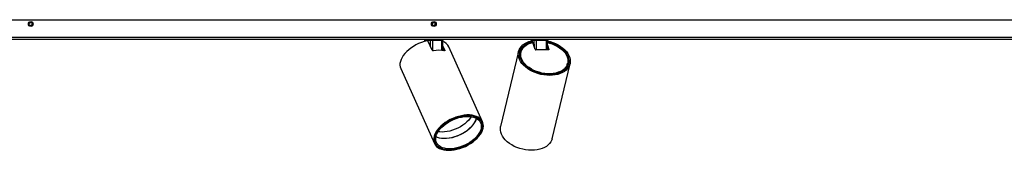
# Model space of a CAD drawing. Header units: millimetres. Extents: x 281 to 1105, y 472 to 665.
# Tile 5 of 8: x 695 to 900, y 472 to 499. Entities that reach past the tile are written whole.
import ezdxf

# ---------------------------------------------------------------- set-up
doc = ezdxf.new("R2010")
doc.units = ezdxf.units.MM

msp = doc.modelspace()

# ---------------------------------------------------------------- linework, layer by layer
at = {"color": 7, "linetype": 'Continuous', "lineweight": 25}
for p, q in [((693.02, 499.03), (992.93, 499.03)), ((696.72, 498.3), (697.02, 498.48)), ((696.72, 497.96), (696.72, 498.3)), ((697.32, 498.3), (697.02, 498.48)), ((697.32, 497.96), (697.32, 498.3)), ((780.63, 498.3), (780.93, 498.48)), ((780.63, 497.96), (780.63, 498.3)), ((781.23, 498.3), (780.93, 498.48)), ((781.23, 497.96), (781.23, 498.3)), ((696.72, 497.96), (697.02, 497.78)), ((697.32, 497.96), (697.02, 497.78)), ((780.63, 497.96), (780.93, 497.78)), ((781.23, 497.96), (780.93, 497.78)), ((992.93, 495.32), (693.02, 495.32)), ((992.93, 494.92), (693.02, 494.92)), ((779.08, 494.72), (779.09, 494.51)), ((780.25, 494.72), (779.12, 494.72)), ((780.61, 492.65), (779.78, 494.51)), ((782.62, 494.72), (780.66, 494.72)), ((782.74, 492.6), (782.77, 494.72)), ((801.24, 494.72), (801.24, 494.61)), ((801.85, 494.72), (801.25, 494.72)), ((801.32, 494.41), (801.25, 494.62)), ((801.46, 494.35), (801.4, 494.56)), ((801.46, 494.3), (801.46, 494.29)), ((801.99, 492.79), (801.54, 494.31)), ((804.4, 494.72), (802.22, 494.72)), ((804.6, 492.72), (804.62, 494.72)), ((782.75, 493.21), (783.05, 492.56)), ((782.76, 493.67), (783.21, 492.65)), ((791.08, 477.77), (784.07, 493.37)), ((798.58, 492.4), (794.83, 476.8)), ((799.07, 492.29), (799, 491.99)), ((804.8, 492.72), (802.11, 492.72)), ((804.6, 493.2), (804.74, 492.72)), ((804.61, 493.72), (804.88, 492.79)), ((799.02, 490.9), (798.99, 490.9)), ((808.72, 489.65), (808.79, 489.95)), ((808.82, 490.9), (808.8, 490.9)), ((774.03, 488.86), (781.05, 473.26)), ((805.53, 474.23), (809.28, 489.83)), ((790.93, 477.7), (790.82, 477.95)), ((790.85, 477.91), (790.86, 477.87)), ((790.88, 477.86), (790.91, 477.75)), ((781.08, 473.57), (781.19, 473.32)), ((781.12, 473.5), (781.09, 473.53)), ((781.17, 473.38), (781.11, 473.47))]:
    msp.add_line(p, q, dxfattribs=at)
at = {"color": 8, "linetype": 'Continuous', "lineweight": 25}
for p, q in [((779.12, 494.72), (779.13, 494.52)), ((780.26, 493.45), (780.25, 494.72)), ((780.66, 494.72), (780.67, 492.59)), ((782.59, 492.62), (782.62, 494.72)), ((801.25, 494.72), (801.25, 494.62)), ((801.86, 493.23), (801.85, 494.72)), ((802.22, 494.72), (802.23, 492.72)), ((804.38, 492.72), (804.4, 494.72)), ((783.15, 492.54), (783.21, 492.65)), ((804.87, 492.75), (804.88, 492.79))]:
    msp.add_line(p, q, dxfattribs=at)
at = {"color": 7, "linetype": 'Continuous', "lineweight": 25, "flags": 128}
for points in [[(779.52, 494.62), (778.93, 494.47), (778.35, 494.27), (777.77, 494.04), (777.21, 493.77), (776.68, 493.46), (776.17, 493.13), (775.7, 492.77), (775.28, 492.39), (774.9, 491.99), (774.58, 491.58), (774.31, 491.16), (774.1, 490.75), (773.96, 490.34), (773.88, 489.94), (773.87, 489.55), (773.92, 489.19), (774.03, 488.86)], [(780.76, 494.92), (780.74, 494.92), (780.72, 494.91), (780.71, 494.89), (780.69, 494.86), (780.68, 494.83), (780.67, 494.8), (780.66, 494.76), (780.66, 494.72)], [(782.72, 494.92), (782.7, 494.92), (782.68, 494.91), (782.66, 494.89), (782.65, 494.86), (782.64, 494.83), (782.63, 494.8), (782.62, 494.76), (782.62, 494.72)], [(804.62, 494.6), (805.13, 494.47), (805.72, 494.27), (806.29, 494.04), (806.82, 493.77), (807.32, 493.46), (807.77, 493.13), (808.18, 492.77), (808.53, 492.39), (808.82, 491.99), (809.05, 491.58), (809.22, 491.16), (809.31, 490.75), (809.34, 490.34), (809.3, 489.94), (809.19, 489.55), (809.01, 489.19), (808.77, 488.84), (808.47, 488.53), (808.11, 488.25), (807.69, 488.01), (807.23, 487.81), (806.72, 487.65), (806.18, 487.53), (805.61, 487.46), (805.02, 487.44), (804.42, 487.46), (803.8, 487.53), (803.19, 487.65), (802.59, 487.81), (802.01, 488.01), (801.45, 488.25), (800.93, 488.53), (800.44, 488.84), (799.99, 489.19), (799.6, 489.55), (799.26, 489.94), (798.98, 490.34), (798.77, 490.75), (798.62, 491.16), (798.53, 491.58), (798.52, 491.99), (798.58, 492.39), (798.7, 492.77), (798.89, 493.13), (799.15, 493.46), (799.47, 493.77), (799.84, 494.04), (800.27, 494.27), (800.74, 494.47), (801.25, 494.62), (801.25, 494.62)], [(804.59, 494.41), (805.18, 494.25), (805.75, 494.05), (806.3, 493.81), (806.81, 493.54), (807.29, 493.23), (807.71, 492.89), (808.09, 492.53), (808.41, 492.15), (808.67, 491.76), (808.86, 491.35), (808.99, 490.95), (809.04, 490.54), (809.03, 490.14), (808.95, 489.76), (808.8, 489.4), (808.58, 489.06), (808.3, 488.74), (807.95, 488.46), (807.56, 488.22), (807.11, 488.01), (806.62, 487.85), (806.1, 487.73), (805.54, 487.66), (804.96, 487.64), (804.37, 487.66), (803.77, 487.73), (803.18, 487.85), (802.59, 488.01), (802.02, 488.22), (801.48, 488.46), (800.97, 488.74), (800.51, 489.06), (800.09, 489.4), (799.72, 489.76), (799.41, 490.14), (799.16, 490.54), (798.98, 490.95), (798.86, 491.35), (798.81, 491.76), (798.84, 492.15), (798.93, 492.53), (799.09, 492.89), (799.32, 493.23), (799.61, 493.54), (799.96, 493.81), (800.37, 494.05), (800.82, 494.25), (801.32, 494.41)], [(804.61, 494.27), (805.02, 494.17), (805.59, 493.98), (806.13, 493.75), (806.65, 493.48), (807.12, 493.18), (807.55, 492.84), (807.92, 492.49), (808.24, 492.11), (808.49, 491.72), (808.68, 491.32), (808.8, 490.91), (808.85, 490.51), (808.83, 490.12), (808.73, 489.74), (808.57, 489.38), (808.33, 489.05), (808.04, 488.75), (807.68, 488.48), (807.27, 488.25), (806.81, 488.07), (806.31, 487.92), (805.77, 487.83), (805.21, 487.78), (804.63, 487.78), (804.04, 487.83), (803.44, 487.92), (802.86, 488.07), (802.29, 488.25), (801.74, 488.48), (801.23, 488.75), (800.75, 489.05), (800.32, 489.38), (799.95, 489.74), (799.63, 490.12), (799.37, 490.51), (799.18, 490.91), (799.06, 491.32), (799.01, 491.72), (799.03, 492.11), (799.13, 492.49), (799.29, 492.84), (799.52, 493.18), (799.82, 493.48), (800.17, 493.75), (800.58, 493.98), (801.04, 494.17), (801.54, 494.31), (801.54, 494.31)], [(804.88, 492.79), (804.88, 492.78), (804.88, 492.77), (804.88, 492.75), (804.87, 492.74), (804.85, 492.74), (804.84, 492.73), (804.82, 492.73), (804.8, 492.72)], [(784.02, 471.83), (784.58, 471.86), (785.16, 471.93), (785.74, 472.05), (786.34, 472.21), (786.92, 472.42), (787.5, 472.66), (788.06, 472.95), (788.59, 473.27), (789.09, 473.61), (789.55, 473.98), (789.97, 474.38), (790.33, 474.78), (790.64, 475.2), (790.89, 475.62), (791.07, 476.04), (791.19, 476.45), (791.25, 476.85), (791.23, 477.23), (791.15, 477.59), (791, 477.92), (790.79, 478.22), (790.52, 478.49), (790.18, 478.72), (789.8, 478.9), (789.36, 479.04), (788.89, 479.14), (788.37, 479.19), (787.83, 479.19), (787.26, 479.14), (786.68, 479.04), (786.09, 478.9), (785.5, 478.72), (784.91, 478.49), (784.34, 478.22), (783.8, 477.92), (783.28, 477.59), (782.8, 477.23), (782.36, 476.85), (781.97, 476.45), (781.64, 476.04), (781.36, 475.62), (781.14, 475.2), (780.99, 474.78), (780.9, 474.38), (780.88, 473.98), (780.93, 473.61), (781.04, 473.27), (781.22, 472.95), (781.47, 472.66), (781.77, 472.42), (782.13, 472.21), (782.54, 472.05), (783, 471.93), (783.49, 471.86), (784.02, 471.83)], [(784.08, 471.93), (784.63, 471.95), (785.2, 472.02), (785.78, 472.14), (786.37, 472.31), (786.95, 472.52), (787.53, 472.77), (788.08, 473.05), (788.6, 473.37), (789.09, 473.72), (789.54, 474.09), (789.94, 474.48), (790.29, 474.89), (790.58, 475.3), (790.82, 475.72), (790.98, 476.14), (791.08, 476.54), (791.12, 476.93), (791.08, 477.31), (790.98, 477.65), (790.81, 477.97), (790.57, 478.26), (790.28, 478.51), (789.92, 478.72), (789.52, 478.88), (789.07, 479), (788.58, 479.08), (788.05, 479.1), (787.5, 479.08), (786.93, 479), (786.34, 478.88), (785.76, 478.72), (785.17, 478.51), (784.6, 478.26), (784.05, 477.97), (783.53, 477.65), (783.04, 477.31), (782.59, 476.93), (782.18, 476.54), (781.83, 476.14), (781.54, 475.72), (781.31, 475.3), (781.14, 474.89), (781.04, 474.48), (781.01, 474.09), (781.05, 473.72), (781.15, 473.37), (781.32, 473.05), (781.56, 472.77), (781.85, 472.52), (782.2, 472.31), (782.61, 472.14), (783.06, 472.02), (783.55, 471.95), (784.08, 471.93)], [(789.93, 474.49), (789.53, 474.1), (789.09, 473.73), (788.6, 473.38), (788.08, 473.06), (787.53, 472.78), (786.96, 472.53), (786.38, 472.32), (785.79, 472.16), (785.21, 472.04), (784.64, 471.96), (784.09, 471.94), (783.57, 471.96), (783.08, 472.03), (782.63, 472.15), (782.22, 472.32), (781.87, 472.52), (781.58, 472.77), (781.34, 473.06), (781.17, 473.37), (781.07, 473.72), (781.03, 474.09), (781.06, 474.48), (781.16, 474.89), (781.33, 475.3), (781.56, 475.72), (781.85, 476.13), (782.19, 476.53), (782.59, 476.92), (783.04, 477.29), (783.53, 477.64), (784.05, 477.96), (784.6, 478.25), (785.17, 478.5), (785.75, 478.7), (786.33, 478.87), (786.92, 478.99), (787.49, 479.06), (788.04, 479.09), (788.56, 479.06), (789.05, 478.99), (789.5, 478.87), (789.91, 478.71), (790.26, 478.5), (790.55, 478.25), (790.79, 477.97), (790.96, 477.65), (791.06, 477.3), (791.1, 476.93), (791.07, 476.54), (790.97, 476.14), (790.8, 475.73), (790.57, 475.31), (790.28, 474.9), (789.93, 474.49)], [(789.72, 474.55), (789.33, 474.17), (788.9, 473.82), (788.43, 473.49), (787.93, 473.18), (787.4, 472.91), (786.85, 472.67), (786.29, 472.48), (785.72, 472.33), (785.17, 472.22), (784.62, 472.16), (784.1, 472.14), (783.6, 472.17), (783.14, 472.25), (782.71, 472.38), (782.34, 472.55), (782.02, 472.76), (781.75, 473.01), (781.55, 473.29), (781.4, 473.61), (781.33, 473.95), (781.32, 474.32), (781.37, 474.7), (781.5, 475.09), (781.68, 475.49), (781.93, 475.89), (782.24, 476.28), (782.6, 476.66), (783.01, 477.03), (783.46, 477.38), (783.95, 477.7), (784.46, 477.99), (785, 478.24), (785.56, 478.45), (786.12, 478.63), (786.68, 478.76), (787.24, 478.84), (787.77, 478.88), (788.28, 478.87), (788.77, 478.82), (789.21, 478.72), (789.61, 478.57), (789.96, 478.38), (790.25, 478.15), (790.49, 477.88), (790.66, 477.58), (790.77, 477.25), (790.81, 476.89), (790.79, 476.52), (790.7, 476.13), (790.55, 475.74), (790.33, 475.34), (790.05, 474.94), (789.72, 474.55)], [(788.73, 478.82), (788.51, 478.5), (788.19, 478.11), (787.82, 477.73), (787.4, 477.38), (786.94, 477.04), (786.45, 476.73), (785.92, 476.46), (785.38, 476.22), (784.83, 476.01), (784.27, 475.85), (783.72, 475.74), (783.17, 475.67), (782.65, 475.64)], [(782.65, 475.64), (782.15, 475.67), (781.81, 475.71)], [(801.27, 471.83), (800.66, 471.86), (800.04, 471.93), (799.43, 472.05), (798.82, 472.21), (798.23, 472.42), (797.67, 472.66), (797.14, 472.95), (796.65, 473.27), (796.2, 473.61), (795.81, 473.98), (795.48, 474.38), (795.2, 474.78), (794.99, 475.2), (794.85, 475.62), (794.78, 476.04), (794.78, 476.45), (794.83, 476.8)], [(805.53, 474.23), (805.46, 473.98), (805.28, 473.61), (805.04, 473.27), (804.74, 472.95), (804.38, 472.66), (803.96, 472.42), (803.5, 472.21), (802.99, 472.05), (802.44, 471.93), (801.87, 471.86), (801.27, 471.83)]]:
    msp.add_lwpolyline(points, dxfattribs=at)
at = {"color": 8, "linetype": 'Continuous', "lineweight": 25, "flags": 128}
for points in [[(788.8, 476.73), (788.41, 476.35), (787.97, 475.98), (787.49, 475.65), (786.97, 475.33), (786.43, 475.06), (785.87, 474.82), (785.3, 474.62), (784.73, 474.46), (784.16, 474.35), (783.6, 474.29), (783.07, 474.28), (782.56, 474.31), (782.09, 474.39), (781.66, 474.52), (781.36, 474.65)], [(781.37, 474.69), (781.63, 474.58), (782.06, 474.45), (782.53, 474.37), (783.04, 474.33), (783.58, 474.35), (784.13, 474.41), (784.7, 474.52), (785.28, 474.68), (785.85, 474.88), (786.41, 475.12), (786.95, 475.39), (787.46, 475.7), (787.94, 476.04), (788.38, 476.41), (788.77, 476.79)]]:
    msp.add_lwpolyline(points, dxfattribs=at)
at = {"color": 7, "linetype": 'Continuous', "lineweight": 25}
for centre, radius in [((697.02, 498.13), 0.5), ((697.02, 498.13), 0.489), ((780.93, 498.13), 0.5), ((780.93, 498.13), 0.489)]:
    msp.add_circle(centre, radius, dxfattribs=at)
for centre, radius, start, end in [((778.88, 494.72), 0.2, 0.6971, 90), ((778.94, 494.73), 0.188, 356.6528, 85.6621), ((780.06, 494.73), 0.188, 356.6528, 85.6621), ((782.97, 494.72), 0.2, 90, 179.3469), ((782.02, 492.35), 2.29, 26.4549, 70.9121), ((801.04, 494.72), 0.2, 1.1021, 90), ((801.05, 494.72), 0.196, 359.4492, 88.9348), ((801.65, 494.72), 0.196, 359.4492, 88.9348), ((802.45, 494.77), 0.23, 138.4178, 191.4502), ((804.62, 494.77), 0.23, 138.4178, 191.4502), ((804.82, 494.72), 0.2, 90, 179.9222), ((782, 486.53), 6.12, 79.3887, 100.6113), ((801.21, 491.48), 2.27, 167.0941, 200.1916), ((802.1, 492.84), 0.121, 206.2963, 273.8325), ((806.52, 490.21), 2.27, 312.8292, 345.8396)]:
    msp.add_arc(centre, radius, start, end, dxfattribs=at)
at = {"color": 8, "linetype": 'Continuous', "lineweight": 25}
for centre, radius, start, end in [((785.9, 479.69), 4.08, 314.7016, 342.623), ((785.87, 479.66), 4.14, 314.944, 343.0216)]:
    msp.add_arc(centre, radius, start, end, dxfattribs=at)
for centre, major_axis, ratio, start_param, end_param in [((779.38, 494.72), (0.3, -0.002), 0.002136, 3.140964, 3.664208), ((782.47, 494.72), (0.3, 0.002), 0.002136, 0.000432, 1.048105), ((801.54, 494.72), (0.3, -0.002), 0.004053, 3.141524, 3.411778), ((804.32, 494.72), (0.3, 0.002), 0.004053, 0.000036, 1.300535)]:
    msp.add_ellipse(centre, major_axis=major_axis, ratio=ratio, start_param=start_param, end_param=end_param, dxfattribs=at)
at = {"color": 7, "linetype": 'Continuous', "lineweight": 25}
for centre, ratio, start_param, end_param in [((780.51, 494.72), 0.007944, 1.048304, 2.619024), ((802.14, 494.72), 0.007158, 1.300822, 2.871542)]:
    msp.add_ellipse(centre, major_axis=(0.3, -0.001), ratio=ratio, start_param=start_param, end_param=end_param, dxfattribs=at)
for points, knots in [([(779.78, 494.51), (779.77, 494.53), (779.75, 494.56), (779.7, 494.6), (779.64, 494.62), (779.57, 494.63), (779.53, 494.62), (779.52, 494.62)], [0, 0, 0, 0, 0.203682, 0.407256, 0.613897, 0.828073, 1, 1, 1, 1]), ([(801.25, 494.62), (801.28, 494.62), (801.32, 494.63), (801.36, 494.61), (801.39, 494.59), (801.4, 494.57), (801.4, 494.56)], [0, 0, 0, 0, 0.3015277, 0.6033694, 0.8963751, 1, 1, 1, 1]), ([(801.46, 494.3), (801.46, 494.32), (801.47, 494.35), (801.45, 494.39), (801.41, 494.41), (801.37, 494.42), (801.33, 494.41), (801.32, 494.41)], [0, 0, 0, 0, 0.20235, 0.40458, 0.610209, 0.824236, 1, 1, 1, 1]), ([(780.87, 492.54), (780.85, 492.54), (780.81, 492.53), (780.73, 492.55), (780.67, 492.58), (780.63, 492.62), (780.62, 492.64), (780.61, 492.65)], [0, 0, 0, 0, 0.223363, 0.446786, 0.66793, 0.882137, 1, 1, 1, 1]), ([(783.21, 492.65), (783.22, 492.64), (783.23, 492.61), (783.23, 492.57), (783.2, 492.54), (783.17, 492.53), (783.14, 492.54), (783.13, 492.54)], [0, 0, 0, 0, 0.205422, 0.410714, 0.619671, 0.835971, 1, 1, 1, 1]), ([(808.81, 490.3), (808.81, 490.3), (808.82, 490.29), (808.84, 490.32), (808.86, 490.37), (808.88, 490.45), (808.89, 490.55), (808.89, 490.65), (808.89, 490.75), (808.87, 490.83), (808.85, 490.88), (808.83, 490.9), (808.81, 490.9), (808.81, 490.9)], [0, 0, 0, 0, 0.017702, 0.125142, 0.232586, 0.339874, 0.447092, 0.554433, 0.661899, 0.769297, 0.87654, 0.983783, 1, 1, 1, 1])]:
    msp.add_open_spline(points, degree=3, knots=knots, dxfattribs=at)

doc.saveas('drawing.dxf')
